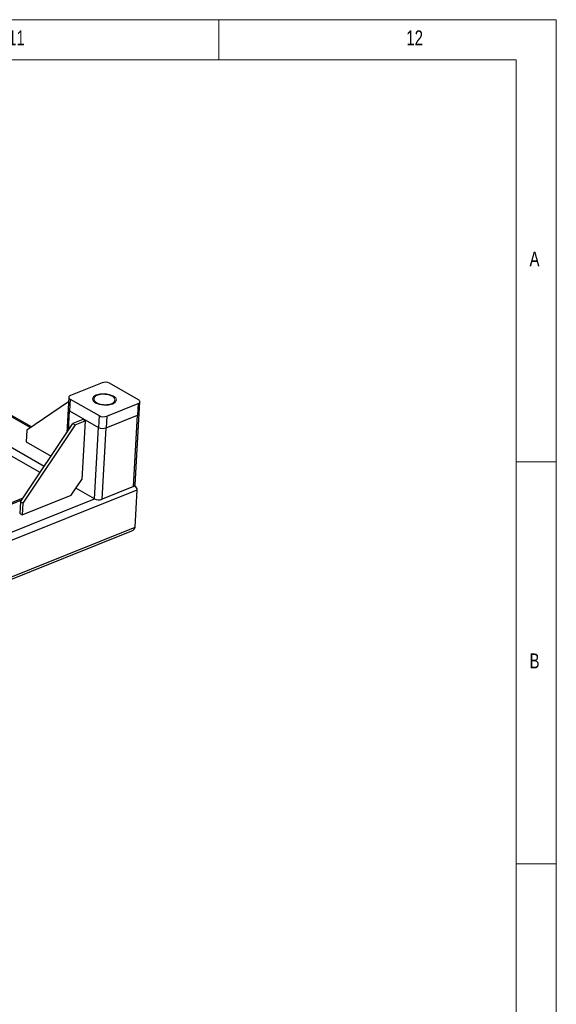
# Model space of a CAD drawing. Header units: millimetres. Extents: x 5 to 589, y 5 to 415.
# Tile 13 of 13: x 522 to 589, y 293 to 415. Entities that reach past the tile are written whole.
import ezdxf

# ---------------------------------------------------------------- set-up
doc = ezdxf.new("R2010")
doc.units = ezdxf.units.MM
doc.layers.add('NOTES', color=6, linetype='Continuous')
doc.layers.add('TRAIT-FORT', color=4, linetype='Continuous', lineweight=25)
doc.styles.add('SLDTEXTSTYLE0', font='TXT', dxfattribs={"width": 0.75})

msp = doc.modelspace()

# ---------------------------------------------------------------- linework, layer by layer
at = {"color": 7, "linetype": 'Continuous', "lineweight": 18}
for p, q in [((589, 415), (5, 415)), ((547, 410), (547, 415)), ((589, 5), (589, 415)), ((584, 410), (10, 410)), ((584, 10), (584, 410)), ((584, 360), (589, 360)), ((589, 310), (584, 310))]:
    msp.add_line(p, q, dxfattribs=at)
at = {"color": 7, "linetype": 'Continuous', "lineweight": 18, "flags": 128}
msp.add_lwpolyline([(531.7188, 368.3417), (532.2181, 368.4674), (532.7958, 368.4858), (533.3638, 368.3942), (533.8356, 368.2066), (534.1396, 367.9515), (534.2293, 367.6677), (534.0911, 367.3985), (533.7461, 367.1848), (533.2468, 367.0591), (532.6691, 367.0407), (532.1012, 367.1323), (531.6293, 367.3199), (531.3253, 367.575), (531.2356, 367.8588), (531.3738, 368.128), (531.7188, 368.3417)], dxfattribs=at)
at = {"layer": 'TRAIT-FORT', "color": 4, "linetype": 'Continuous', "lineweight": 25}
for p, q in [((523.5104, 364.257), (502.5725, 376.2061)), ((523.6439, 364.3469), (502.7151, 376.2908)), ((524.7321, 358.6666), (498.1268, 373.85)), ((525.2554, 359.4463), (498.6501, 374.6297)), ((532.4411, 369.837), (528.5187, 368.2606)), ((536.986, 367.7201), (533.3819, 369.7769)), ((528.2709, 367.4627), (523.0661, 363.9579)), ((528.3036, 368.0411), (528.2212, 366.5844)), ((528.4789, 367.8064), (528.3965, 366.3497)), ((528.4789, 367.8064), (532.083, 365.7496)), ((537.0789, 366.0287), (537.1613, 367.4854)), ((528.2212, 366.5844), (528.0531, 363.6151)), ((528.2591, 363.922), (528.3965, 366.3497)), ((528.3965, 366.3497), (532.0006, 364.2929)), ((533.0238, 365.6895), (536.9462, 367.2659)), ((536.9462, 367.2659), (536.8638, 365.8092)), ((530.0495, 365.256), (528.8237, 364.7634)), ((529.1053, 364.6027), (530.331, 365.0953)), ((530.331, 365.0953), (529.9188, 357.8118)), ((530.331, 365.0953), (530.0495, 365.256)), ((532.083, 365.7496), (532.0006, 364.2929)), ((532.9414, 364.2329), (536.8638, 365.8092)), ((533.0238, 365.6895), (532.9414, 364.2329)), ((536.3609, 356.9234), (536.8638, 365.8092)), ((536.576, 357.1428), (537.0789, 366.0287)), ((522.2827, 355.0168), (528.8237, 364.7634)), ((529.1053, 364.6027), (522.5643, 354.8561)), ((523.0661, 363.9579), (522.9837, 362.5012)), ((528.8237, 364.7634), (529.1053, 364.6027)), ((531.4977, 355.4071), (532.0006, 364.2929)), ((532.4385, 355.347), (532.9414, 364.2329)), ((522.9837, 362.5012), (526.1087, 360.7178)), ((528.6106, 355.8625), (529.9188, 357.8118)), ((508.0269, 344.9668), (536.8182, 356.5378)), ((531.4977, 355.4071), (529.1891, 356.7245)), ((536.3609, 356.9234), (532.4385, 355.347)), ((536.5544, 351.8763), (536.8182, 356.5378)), ((522.5963, 355.484), (503.2336, 347.7023)), ((503.3868, 347.6148), (522.4593, 355.2799)), ((506.9909, 345.558), (531.4977, 355.4071)), ((522.4819, 353.3994), (528.6106, 355.8625)), ((522.2827, 355.0168), (522.2003, 353.5601)), ((522.5643, 354.8561), (522.2827, 355.0168)), ((522.5643, 354.8561), (522.4819, 353.3994)), ((522.2003, 353.5601), (522.4819, 353.3994)), ((501.6204, 337.8366), (536.5544, 351.8763)), ((501.6098, 337.552), (536.1612, 351.438))]:
    msp.add_line(p, q, dxfattribs=at)
at = {"layer": 'TRAIT-FORT', "color": 4, "linetype": 'Continuous', "lineweight": 25, "flags": 128}
for points in [[(528.5187, 368.2606), (528.4317, 368.2172), (528.3654, 368.1656), (528.3222, 368.1078), (528.3039, 368.0459), (528.3112, 367.9825), (528.3438, 367.9198), (528.4004, 367.8604), (528.4789, 367.8064)], [(531.7519, 367.3692), (531.8971, 367.2969), (532.061, 367.2351), (532.2399, 367.1851), (532.4298, 367.148), (532.6265, 367.1246), (532.8255, 367.1155), (533.0225, 367.1209), (533.2129, 367.1406), (533.3927, 367.1742), (533.5577, 367.221), (533.7042, 367.2799), (533.8291, 367.3496), (533.9294, 367.4286), (534.0031, 367.515), (534.0483, 367.6069), (534.0641, 367.7024), (534.0502, 367.7992), (534.0069, 367.8952), (533.9351, 367.9883), (533.8364, 368.0763), (533.7131, 368.1574), (533.5678, 368.2296), (533.4039, 368.2914), (533.225, 368.3414), (533.0351, 368.3785), (532.8384, 368.4019), (532.6394, 368.411), (532.4424, 368.4056), (532.252, 368.3859), (532.0722, 368.3523), (531.9072, 368.3055), (531.7607, 368.2466), (531.6358, 368.1769), (531.5355, 368.0979), (531.4618, 368.0115), (531.4166, 367.9196), (531.4008, 367.8241), (531.4147, 367.7273), (531.458, 367.6313), (531.5298, 367.5382), (531.6285, 367.4502), (531.7519, 367.3692)], [(536.9462, 367.2659), (537.0332, 367.3093), (537.0996, 367.3609), (537.1427, 367.4187), (537.161, 367.4806), (537.1537, 367.544), (537.1211, 367.6067), (537.0645, 367.6661), (536.986, 367.7201)]]:
    msp.add_lwpolyline(points, dxfattribs=at)
at = {"layer": 'TRAIT-FORT', "color": 4, "linetype": 'Continuous', "lineweight": 25}
for centre, radius, start, end in [((532.8413, 368.7063), 1.1994, 63.206447, 109.48881), ((528.5015, 366.611), 0.2816, 185.409425, 248.099231), ((532.6237, 366.8202), 1.1994, 243.206447, 289.48881), ((536.8093, 366.0778), 0.274, 281.466828, 349.678617), ((536.7998, 366.0871), 0.2851, 282.966803, 348.178641), ((532.5412, 365.3635), 1.1994, 243.206447, 289.48881), ((536.2969, 357.2012), 0.2851, 282.966803, 348.178641), ((532.0383, 356.4777), 1.1994, 243.206447, 289.48881)]:
    msp.add_arc(centre, radius, start, end, dxfattribs=at)
for centre, start_param, end_param in [((535.8774, 356.5978), 0.00723822, 0.88571821), ((535.8774, 356.5978), 0.00723822, 0.88571822), ((535.6136, 351.9364), 5.37547686, 6.29042352), ((535.6136, 351.9364), 5.37547686, 6.29042352)]:
    msp.add_ellipse(centre, major_axis=(0.9406, -0.0643), ratio=0.61902991, start_param=start_param, end_param=end_param, dxfattribs=at)

# ---------------------------------------------------------------- texts
at = {"layer": 'NOTES', "color": 211, "attachment_point": 1, "style": 'SLDTEXTSTYLE0'}
for s, insert, char_height in [('11', (520.75, 413.668), 1.85208), ('12', (570.3333, 413.668), 1.85208), ('A', (585.6667, 386.168), 1.8521), ('B', (585.6667, 336.168), 1.8521)]:
    msp.add_mtext(s, dxfattribs=dict(at, insert=insert, char_height=char_height))

doc.saveas('drawing.dxf')
